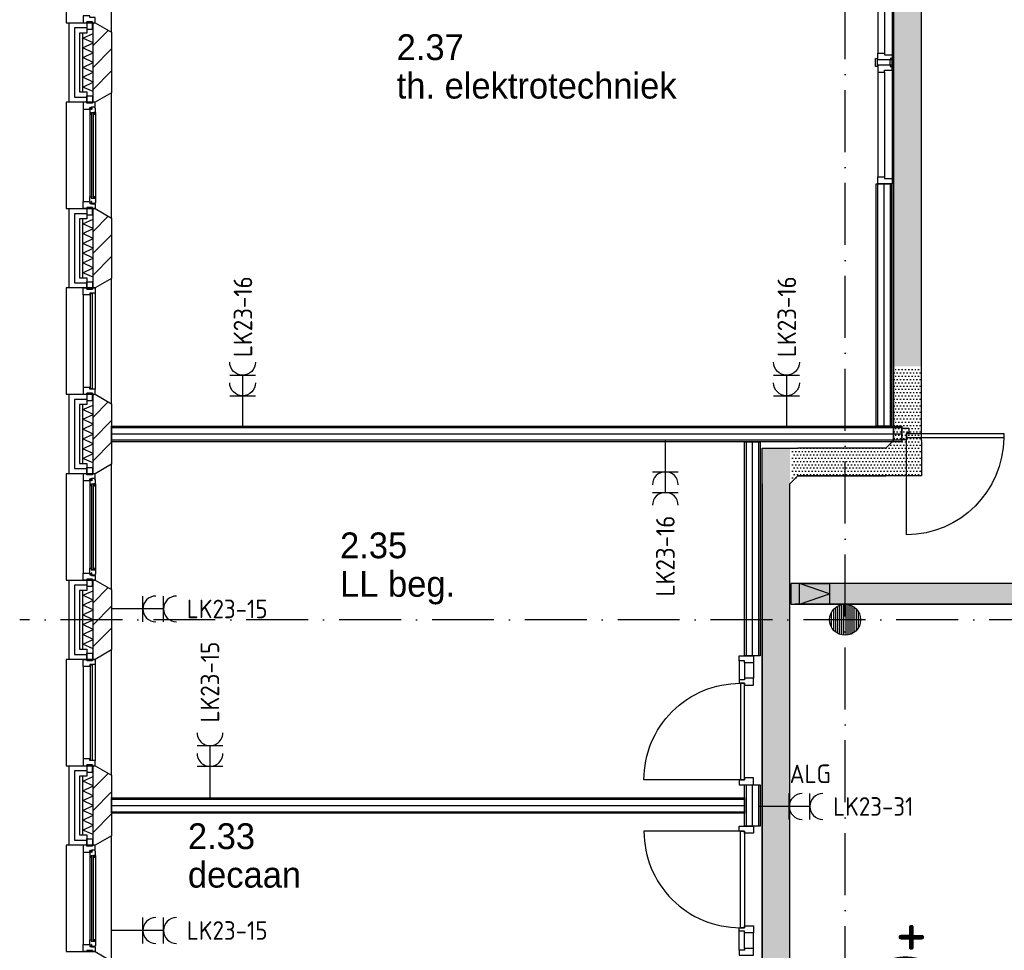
# Model space of a CAD drawing. Header units: millimetres. Extents: x -6587 to 112885, y 244 to 84344.
# Tile 34 of 57: x 67198 to 76742, y 24104 to 33122. Entities that reach past the tile are written whole.
import ezdxf
from ezdxf.enums import TextEntityAlignment as Align

# ---------------------------------------------------------------- set-up
doc = ezdxf.new("R2010")
doc.units = ezdxf.units.MM
doc.header["$LTSCALE"] = 100
doc.linetypes.add('B-SL0', pattern=[100000000.0, 0, -100000000.0])
doc.linetypes.add('DASHDOT', pattern=[9, 6, -1.5, 0, -1.5])
doc.layers.get('0').update_dxf_attribs({"color": 9, "linetype": 'CONTINUOUS'})
for name, color, linetype in [('AL$1----_TEKST', 7, 'CONTINUOUS'), ('AL$7----_STRAMIEN', 1, 'DASHDOT'), ('AL21----_BUITENWAND', 4, 'CONTINUOUS'), ('AL21K---_ISOLATIE', 1, 'CONTINUOUS'), ('AL22----_BINNENWAND', 7, 'CONTINUOUS'), ('AL28----_KONSTRUKTIE', 3, 'CONTINUOUS'), ('AL31----_BUITENKOZ', 7, 'CONTINUOUS'), ('AL32----_BINNENKOZ', 7, 'CONTINUOUS'), ('AL32----_DRAAIRICHTING', 1, 'CONTINUOUS'), ('ALL-----_REFLIJNEN', 8, 'CONTINUOUS'), ('ALXA3---_VOLZWART', 14, 'CONTINUOUS'), ('ALXAA---_GEWBETON', 12, 'CONTINUOUS'), ('ALXAB---_PREFABBETON', 1, 'CONTINUOUS'), ('BOUW', 8, 'CONTINUOUS'), ('EB62203-_ATTRIB', 2, 'CONTINUOUS'), ('EL62203-_KRACHT-WCD230', 3, 'CONTINUOUS'), ('KABELGOOT1', 8, 'CONTINUOUS'), ('LIJN025', 10, 'CONTINUOUS')]:
    doc.layers.add(name, color=color, linetype=linetype)
doc.styles.add('1_8', font='iso', dxfattribs={"width": 0.7, "height": 1.8})
doc.styles.add('2_0', font='iso', dxfattribs={"height": 200})
doc.styles.add('BURO-025', font='BUROFONT.shx', dxfattribs={"height": 250})
doc.styles.add('NORATT', font='isocp.shx')
doc.styles.get("Standard").update_dxf_attribs({"font": 'iso.shx'})
pattern_1 = [(0, (-1717.716, 188607.497), (15.875, 31.75), [0, -31.75])]

# ---------------------------------------------------------------- blocks, each defined once
blk = doc.blocks.new('ES3W2A')
for p, q in [((1.25, 2), (-1.25, 2)), ((0, 2), (0, -3)), ((1.25, 0), (-1.25, 0))]:
    blk.add_line(p, q)
for centre in [(0, 3.25), (0, 1.25)]:
    blk.add_arc(centre, 1.25, 180, 0)
at = {"color": 0, "style": 'NORATT'}
for tag, flags, p in [('VERMOGEN', 9, (-2.5, 5)), ('GROEP', 8, (0, 5)), ('SCHAK', 8, (2.5, 5)), ('GELIJK', 9, (5, 5)), ('KAST', 9, (7, 5)), ('TAL', 8, (2.5, 5))]:
    blk.add_attdef(tag, text='', height=1.8, rotation=90, dxfattribs=dict(at, flags=flags)).set_placement(p, align=Align.MIDDLE_CENTER)
at = {"color": 0, "style": 'NORATT', "flags": 8}
blk.add_attdef('DOEL', text='', height=1.8, rotation=90, dxfattribs=at).set_placement((-2.5, 5), align=Align.MIDDLE_LEFT)
at = {"color": 0, "style": 'NORATT', "flags": 9}
blk.add_attdef('M_CODE', text='', height=1.8, dxfattribs=at).set_placement((0, 0), align=Align.MIDDLE_CENTER)
blk = doc.blocks.new('EH100000')
at = {"linetype": 'ByBlock'}
for p, q in [((1, 0.5), (0, 0.5)), ((1, 0.5, 1), (0, 0.5, 1)), ((0, -0.5, 1), (1, -0.5, 1)), ((1, -0.5), (0, -0.5))]:
    blk.add_line(p, q, dxfattribs=at)
at = {"linetype": 'ByBlock', "invisible_edges": 15}
for points in [[(1, -0.5), (0, -0.5), (0, 0.5), (1, 0.5)], [(0, 0.5), (1, 0.5), (1, 0.5, 1), (0, 0.5, 1)], [(0, -0.5, 1), (1, -0.5, 1), (1, -0.5), (0, -0.5)]]:
    blk.add_3dface(points, dxfattribs=at)
at = {"linetype": 'ByBlock', "style": '2_0', "flags": 8}
blk.add_attdef('FUNCTIE', text='', height=0.5, dxfattribs=at).set_placement((0.5, 0), align=Align.MIDDLE)
at = {"linetype": 'ByBlock', "flags": 9}
blk.add_attdef('SCHOT', text='', height=0.5, dxfattribs=at).set_placement((0.5, 0), align=Align.MIDDLE)
blk = doc.blocks.new('KG2FF')
at = {"linetype": 'B-SL0'}
for p, q in [((210, -135), (210, 135)), ((-135, -210), (135, -210))]:
    blk.add_line(p, q, dxfattribs=at)
at = {"linetype": 'ByBlock'}
for points in [[(-135, -210), (-135, 135), (-135, 135), (210, 135)], [(210, -135), (210, -135), (135, -210), (135, -210)]]:
    blk.add_lwpolyline(points, dxfattribs=at)
at = {"flags": 3}
blk.add_attdef('HULPSTUK', (0, 0), '', height=1, dxfattribs=at)
blk = doc.blocks.new('EH100001')
at = {"linetype": 'ByBlock'}
for p, q in [((1, 0.5, 1), (0, 0.5, 1)), ((0, -0.5, 1), (1, -0.5, 1))]:
    blk.add_line(p, q, dxfattribs=at)
blk.add_lwpolyline([(0, -0.5), (1, 0), (0, 0.5)], dxfattribs=at)
blk.add_lwpolyline([(0, -0.5), (1, 0), (0, 0.5)], dxfattribs=at)
blk.add_lwpolyline([(1, -0.5), (0, -0.5), (0, 0.5), (1, 0.5)], close=True, dxfattribs=at)
at = {"linetype": 'ByBlock', "invisible_edges": 15}
for points in [[(1, -0.5), (0, -0.5), (0, 0.5), (1, 0.5)], [(0, 0.5), (1, 0.5), (1, 0.5, 1), (0, 0.5, 1)], [(0, -0.5, 1), (1, -0.5, 1), (1, -0.5), (0, -0.5)]]:
    blk.add_3dface(points, dxfattribs=at)
at = {"style": '2_0', "flags": 8}
blk.add_attdef('FUNCTIE', text='', height=0.5, dxfattribs=at).set_placement((0.5, 0), align=Align.MIDDLE)
at = {"flags": 9}
blk.add_attdef('SCHOT', text='', height=0.5, dxfattribs=at).set_placement((0.5, 0), align=Align.MIDDLE)
blk = doc.blocks.new('KG2FF15')
at = {"linetype": 'B-SL0'}
for p, q in [((135, 210), (-135, 210)), ((210, -135), (210, 135))]:
    blk.add_line(p, q, dxfattribs=at)
at = {"linetype": 'ByBlock'}
for points in [[(210, -135), (-135, -135), (-135, -135), (-135, 210)], [(135, 210), (135, 210), (210, 135), (210, 135)]]:
    blk.add_lwpolyline(points, dxfattribs=at)
at = {"flags": 3}
blk.add_attdef('HULPSTUK', (0, 0), '', height=1, rotation=90, dxfattribs=at)
blk = doc.blocks.new('EH100005')
blk.add_lwpolyline([(-1, -0.5), (0, -0.5), (0, 0.5), (-1, 0.5)])
at = {"style": '2_0', "flags": 9}
blk.add_attdef('HULPSTUK', text='', height=0.5, dxfattribs=at).set_placement((0, 0), align=Align.MIDDLE)
blk = doc.blocks.new('A$Cb38f1ce1')
at = {"layer": 'ALXAA---_GEWBETON'}
h = blk.add_hatch(dxfattribs=at)
h.set_pattern_fill('GEWPBET', color=8, scale=100, angle=90, style=0)
h.set_pattern_definition([(90, (71947.848, 20779.993), (-20, 6e-15), [])])
edge = h.paths.add_edge_path()
edge.add_arc((71947.8, 20780), 150, 0, 360)
at = {"layer": 'KABELGOOT1'}
h = blk.add_hatch(dxfattribs=at)
h.set_pattern_fill('DOTS', color=256, scale=20, style=0)
h.set_pattern_definition(pattern_1)
h.paths.add_polyline_path([(72417.3, 23236.6), (72687.3, 23236.6), (72687.3, 35617.4), (72417.3, 35617.4)])
h = blk.add_hatch(dxfattribs=at)
h.set_pattern_fill('DOTS', color=256, scale=20, style=0)
h.set_pattern_definition(pattern_1)
h.paths.add_polyline_path([(71488.3, 22173.6), (71425, 22173.6), (71425, 22110.2)])
h.paths.add_polyline_path([(71488.3, 22443.6), (71425, 22443.6), (71425, 22173.6), (71488.3, 22173.6)])
h.paths.add_polyline_path([(72342.3, 22443.6), (71488.3, 22443.6), (71488.3, 22173.6), (72342.3, 22173.6)])
h.paths.add_polyline_path([(72687.3, 22443.6), (72417.3, 22443.6), (72342.3, 22443.6), (72342.3, 22173.6), (72687.3, 22173.6)])
h.paths.add_polyline_path([(72417.3, 22518.6), (72342.3, 22443.6), (72417.3, 22443.6)])
h.paths.add_polyline_path([(72687.3, 23223.9), (72417.3, 23223.9), (72417.3, 22518.6), (72687.3, 22518.6)])
h.paths.add_polyline_path([(72687.3, 22518.6), (72417.3, 22518.6), (72417.3, 22443.6), (72687.3, 22443.6)])
h = blk.add_hatch(dxfattribs=at)
h.set_pattern_fill('DOTS', color=256, scale=20, style=0)
h.set_pattern_definition(pattern_1)
h.paths.add_polyline_path([(71413.3, 22443.6), (71143.3, 22443.6), (71143.3, 8950.6), (71413.3, 8950.6)])
h = blk.add_hatch(dxfattribs=at)
h.set_pattern_fill('DOTS', color=256, scale=20, style=0)
h.set_pattern_definition(pattern_1)
h.paths.add_polyline_path([(80810.3, 20930.5), (80810.3, 21130.5), (71422.3, 21130.5), (71422.3, 20930.5)])
at = {"layer": 'AL$7----_STRAMIEN', "color": 1}
for p, q in [((71947.7, 10911), (71947.7, 31816.9)), ((82044.9, 20780), (63947, 20780))]:
    blk.add_line(p, q, dxfattribs=at)
at = {"layer": 'AL21----_BUITENWAND', "color": 8}
for p, q in [((64427.7, 25795), (64427.7, 26565)), ((64427.7, 26565), (64596.7, 26565)), ((64596.7, 26565), (64596.7, 26465)), ((64596.7, 26465), (64527.7, 26465)), ((64527.7, 26465), (64527.7, 25895)), ((64527.7, 25895), (64596.7, 25895)), ((64596.7, 25895), (64596.7, 25795)), ((64596.7, 25795), (64427.7, 25795)), ((64427.7, 23995), (64427.7, 24765)), ((64427.7, 24765), (64596.7, 24765)), ((64596.7, 24765), (64596.7, 24665)), ((64596.7, 24665), (64527.7, 24665)), ((64527.7, 24665), (64527.7, 24095)), ((64527.7, 24095), (64596.7, 24095)), ((64596.7, 24095), (64596.7, 23995)), ((64596.7, 23995), (64427.7, 23995)), ((64427.7, 22195), (64427.7, 22965)), ((64427.7, 22965), (64596.7, 22965)), ((64596.7, 22965), (64596.7, 22865)), ((64596.7, 22865), (64527.7, 22865)), ((64527.7, 22865), (64527.7, 22295)), ((64527.7, 22295), (64596.7, 22295)), ((64596.7, 22295), (64596.7, 22195)), ((64596.7, 22195), (64427.7, 22195)), ((64427.7, 20395), (64427.7, 21165)), ((64427.7, 21165), (64596.7, 21165)), ((64596.7, 21165), (64596.7, 21065)), ((64596.7, 21065), (64527.7, 21065)), ((64527.7, 21065), (64527.7, 20495)), ((64527.7, 20495), (64596.7, 20495)), ((64596.7, 20495), (64596.7, 20395)), ((64596.7, 20395), (64427.7, 20395)), ((64427.7, 18595), (64427.7, 19365)), ((64427.7, 19365), (64596.7, 19365)), ((64596.7, 19365), (64596.7, 19265)), ((64596.7, 19265), (64527.7, 19265)), ((64527.7, 19265), (64527.7, 18695)), ((64527.7, 18695), (64596.7, 18695)), ((64596.7, 18695), (64596.7, 18595)), ((64596.7, 18595), (64427.7, 18595))]:
    blk.add_line(p, q, dxfattribs=at)
at = {"layer": 'AL21K---_ISOLATIE', "color": 8, "linetype": 'Continuous'}
for p, q in [((64557.7, 25895), (64557.7, 26465)), ((64557.7, 26417.5), (64657.7, 26460.8)), ((64657.7, 25895), (64657.7, 26465)), ((64657.7, 26370), (64557.7, 26417.5)), ((64557.7, 26322.5), (64657.7, 26370)), ((64657.7, 26275), (64557.7, 26322.5)), ((64557.7, 26227.5), (64657.7, 26275)), ((64657.7, 26180), (64557.7, 26227.5)), ((64557.7, 26132.5), (64657.7, 26180)), ((64657.7, 26085), (64557.7, 26132.5)), ((64557.7, 26037.5), (64657.7, 26085)), ((64657.7, 25990), (64557.7, 26037.5)), ((64557.7, 25942.5), (64657.7, 25990)), ((64657.7, 25899.2), (64557.7, 25942.5)), ((64557.7, 24095), (64557.7, 24665)), ((64557.7, 24617.5), (64657.7, 24660.8)), ((64657.7, 24095), (64657.7, 24665)), ((64657.7, 24570), (64557.7, 24617.5)), ((64557.7, 24522.5), (64657.7, 24570)), ((64657.7, 24475), (64557.7, 24522.5)), ((64557.7, 24427.5), (64657.7, 24475)), ((64657.7, 24380), (64557.7, 24427.5)), ((64557.7, 24332.5), (64657.7, 24380)), ((64657.7, 24285), (64557.7, 24332.5)), ((64557.7, 24237.5), (64657.7, 24285)), ((64657.7, 24190), (64557.7, 24237.5)), ((64557.7, 24142.5), (64657.7, 24190)), ((64657.7, 24099.2), (64557.7, 24142.5)), ((64557.7, 22295), (64557.7, 22865)), ((64557.7, 22817.5), (64657.7, 22860.8)), ((64657.7, 22770), (64557.7, 22817.5)), ((64657.7, 22295), (64657.7, 22865)), ((64557.7, 22722.5), (64657.7, 22770)), ((64657.7, 22675), (64557.7, 22722.5)), ((64557.7, 22627.5), (64657.7, 22675)), ((64657.7, 22580), (64557.7, 22627.5)), ((64557.7, 22532.5), (64657.7, 22580)), ((64657.7, 22485), (64557.7, 22532.5)), ((64557.7, 22437.5), (64657.7, 22485)), ((64657.7, 22390), (64557.7, 22437.5)), ((64557.7, 22342.5), (64657.7, 22390)), ((64657.7, 22299.2), (64557.7, 22342.5)), ((64557.7, 20495), (64557.7, 21065)), ((64557.7, 21017.5), (64657.7, 21060.8)), ((64657.7, 20970), (64557.7, 21017.5)), ((64657.7, 20495), (64657.7, 21065)), ((64557.7, 20922.5), (64657.7, 20970)), ((64657.7, 20875), (64557.7, 20922.5)), ((64557.7, 20827.5), (64657.7, 20875)), ((64657.7, 20780), (64557.7, 20827.5)), ((64557.7, 20732.5), (64657.7, 20780)), ((64657.7, 20685), (64557.7, 20732.5)), ((64557.7, 20637.5), (64657.7, 20685)), ((64657.7, 20590), (64557.7, 20637.5)), ((64557.7, 20542.5), (64657.7, 20590)), ((64657.7, 20499.2), (64557.7, 20542.5)), ((64557.7, 18695), (64557.7, 19265)), ((64557.7, 19217.5), (64657.7, 19260.8)), ((64657.7, 19170), (64557.7, 19217.5)), ((64657.7, 18695), (64657.7, 19265)), ((64557.7, 19122.5), (64657.7, 19170)), ((64657.7, 19075), (64557.7, 19122.5)), ((64557.7, 19027.5), (64657.7, 19075)), ((64657.7, 18980), (64557.7, 19027.5)), ((64557.7, 18932.5), (64657.7, 18980)), ((64657.7, 18885), (64557.7, 18932.5)), ((64557.7, 18837.5), (64657.7, 18885)), ((64657.7, 18790), (64557.7, 18837.5)), ((64557.7, 18742.5), (64657.7, 18790)), ((64657.7, 18699.2), (64557.7, 18742.5))]:
    blk.add_line(p, q, dxfattribs=at)
at = {"layer": 'AL22----_BINNENWAND', "color": 8}
for p, q in [((72247.7, 22655), (72247.7, 25005)), ((72247.7, 25005), (72397.7, 25005)), ((72397.7, 25005), (72397.7, 22655)), ((64837.7, 22505), (64837.7, 22655)), ((64837.7, 22655), (72498.7, 22655)), ((72498.7, 22505), (64837.7, 22505)), ((70972.7, 20431.1), (70972.7, 22505)), ((70972.7, 22505), (71122.7, 22505)), ((71122.7, 22505), (71122.7, 20431.1)), ((71122.7, 20431.1), (70972.7, 20431.1)), ((70972.7, 18780), (70972.7, 19180)), ((70972.7, 19180), (71122.7, 19180)), ((71122.7, 19180), (71122.7, 18780)), ((64837.7, 19055), (70972.7, 19055)), ((64837.7, 18905), (64837.7, 19055)), ((70972.7, 19055), (70972.7, 18905)), ((70972.7, 18905), (64837.7, 18905)), ((71122.7, 18780), (70972.7, 18780))]:
    blk.add_line(p, q, dxfattribs=at)
at = {"layer": 'AL22----_BINNENWAND', "color": 8, "linetype": 'Continuous'}
for p, q in [((72262.7, 25005), (72262.7, 22655)), ((72382.7, 25005), (72382.7, 22655)), ((72498.7, 22640), (64837.7, 22640)), ((72498.7, 22520), (64837.7, 22520)), ((70987.7, 22505), (70987.7, 20431.1)), ((71107.7, 22505), (71107.7, 20431.1)), ((70987.7, 19180), (70987.7, 18780)), ((71107.7, 19180), (71107.7, 18780)), ((64837.7, 19040), (70972.7, 19040)), ((64837.7, 18920), (70972.7, 18920))]:
    blk.add_line(p, q, dxfattribs=at)
at = {"layer": 'AL28----_KONSTRUKTIE', "color": 8}
for p, q in [((64657.7, 26565), (64677.7, 26565)), ((64657.7, 25795), (64657.7, 26565)), ((64677.7, 26565), (64837.7, 26472.6)), ((64837.7, 26472.6), (64837.7, 25887.4)), ((64837.7, 25887.4), (64677.7, 25795)), ((64677.7, 25795), (64657.7, 25795)), ((64657.7, 24765), (64677.7, 24765)), ((64657.7, 23995), (64657.7, 24765)), ((64677.7, 24765), (64837.7, 24672.6)), ((64837.7, 24672.6), (64837.7, 24087.4)), ((64837.7, 24087.4), (64677.7, 23995)), ((64677.7, 23995), (64657.7, 23995)), ((64657.7, 22965), (64677.7, 22965)), ((64657.7, 22195), (64657.7, 22965)), ((64677.7, 22965), (64837.7, 22872.6)), ((64837.7, 22872.6), (64837.7, 22287.4)), ((64837.7, 22287.4), (64677.7, 22195)), ((64677.7, 22195), (64657.7, 22195)), ((64657.7, 21165), (64677.7, 21165)), ((64657.7, 20395), (64657.7, 21165)), ((64677.7, 21165), (64837.7, 21072.6)), ((64837.7, 21072.6), (64837.7, 20487.4)), ((64837.7, 20487.4), (64677.7, 20395)), ((64677.7, 20395), (64657.7, 20395)), ((64657.7, 19365), (64677.7, 19365)), ((64657.7, 18595), (64657.7, 19365)), ((64677.7, 19365), (64837.7, 19272.6)), ((64837.7, 19272.6), (64837.7, 18687.4)), ((64837.7, 18687.4), (64677.7, 18595)), ((64677.7, 18595), (64657.7, 18595))]:
    blk.add_line(p, q, dxfattribs=at)
blk.add_circle((71947.8, 20780), 150, dxfattribs=at)
at = {"layer": 'AL31----_BUITENKOZ', "color": 8}
for points in [[(64677.7, 26565), (64837.7, 26472.6), (64837.7, 27687.4), (64677.7, 27595), (64397.7, 27595), (64397.7, 26565)], [(64652.7, 26575), (64596.7, 26575), (64596.7, 26504), (64652.7, 26504)], [(64677.7, 24765), (64837.7, 24672.6), (64837.7, 25887.4), (64677.7, 25795), (64397.7, 25795), (64397.7, 24765)], [(64677.7, 25795), (64652.7, 25795), (64652.7, 25785), (64596.7, 25785), (64596.7, 25795), (64563.7, 25795), (64563.7, 25728), (64626.7, 25728), (64626.7, 25745), (64641.7, 25745), (64641.7, 25751), (64677.7, 25751)], [(64652.7, 25785), (64596.7, 25785), (64596.7, 25856), (64652.7, 25856)], [(64680.7, 25738.3), (64676.4, 25740.7), (64676.4, 25747.8), (64646.7, 25747.8), (64646.7, 25725.3), (64641.7, 25725.3), (64641.7, 25733.3), (64626.7, 25733.3), (64626.7, 25728), (64626.7, 25680.9), (64639.7, 25678.8), (64639.7, 25695.8), (64680.7, 25695.8)], [(64678.4, 25695.8), (64664.8, 25695.8), (64664.8, 25678.8), (64678.4, 25678.8)], [(64677.7, 24765), (64652.7, 24765), (64652.7, 24775), (64596.7, 24775), (64596.7, 24765), (64563.7, 24765), (64563.7, 24832), (64626.7, 24832), (64626.7, 24815), (64641.7, 24815), (64641.7, 24809), (64677.7, 24809)], [(64680.7, 24821.7), (64676.4, 24819.2), (64676.4, 24812.2), (64646.7, 24812.2), (64646.7, 24834.7), (64641.7, 24834.7), (64641.7, 24826.7), (64626.7, 24826.7), (64626.7, 24832), (64626.7, 24879.1), (64639.7, 24881.2), (64639.7, 24864.2), (64680.7, 24864.2)], [(64678.4, 24864.2), (64664.8, 24864.2), (64664.8, 24881.2), (64678.4, 24881.2)], [(64652.7, 24775), (64596.7, 24775), (64596.7, 24704), (64652.7, 24704)], [(64677.7, 22965), (64837.7, 22872.6), (64837.7, 24087.4), (64677.7, 23995), (64397.7, 23995), (64397.7, 22965)], [(64652.7, 23985), (64596.7, 23985), (64596.7, 24056), (64652.7, 24056)], [(64652.7, 22975), (64596.7, 22975), (64596.7, 22904), (64652.7, 22904)], [(64677.7, 21165), (64837.7, 21072.6), (64837.7, 22287.4), (64677.7, 22195), (64397.7, 22195), (64397.7, 21165)], [(64652.7, 22185), (64596.7, 22185), (64596.7, 22256), (64652.7, 22256)], [(64677.7, 22195), (64652.7, 22195), (64652.7, 22185), (64596.7, 22185), (64596.7, 22195), (64563.7, 22195), (64563.7, 22128), (64626.7, 22128), (64626.7, 22145), (64641.7, 22145), (64641.7, 22151), (64677.7, 22151)], [(64680.7, 22138.3), (64676.4, 22140.7), (64676.4, 22147.8), (64646.7, 22147.8), (64646.7, 22125.3), (64641.7, 22125.3), (64641.7, 22133.3), (64626.7, 22133.3), (64626.7, 22128), (64626.7, 22080.9), (64639.7, 22078.8), (64639.7, 22095.8), (64680.7, 22095.8)], [(64678.4, 22095.8), (64664.8, 22095.8), (64664.8, 22078.8), (64678.4, 22078.8)], [(64677.7, 21165), (64652.7, 21165), (64652.7, 21175), (64596.7, 21175), (64596.7, 21165), (64563.7, 21165), (64563.7, 21232), (64626.7, 21232), (64626.7, 21215), (64641.7, 21215), (64641.7, 21209), (64677.7, 21209)], [(64680.7, 21221.7), (64676.4, 21219.2), (64676.4, 21212.2), (64646.7, 21212.2), (64646.7, 21234.7), (64641.7, 21234.7), (64641.7, 21226.7), (64626.7, 21226.7), (64626.7, 21232), (64626.7, 21279.1), (64639.7, 21281.2), (64639.7, 21264.2), (64680.7, 21264.2)], [(64678.4, 21264.2), (64664.8, 21264.2), (64664.8, 21281.2), (64678.4, 21281.2)], [(64652.7, 21175), (64596.7, 21175), (64596.7, 21104), (64652.7, 21104)], [(64677.7, 19365), (64837.7, 19272.6), (64837.7, 20487.4), (64677.7, 20395), (64397.7, 20395), (64397.7, 19365)], [(64652.7, 20385), (64596.7, 20385), (64596.7, 20456), (64652.7, 20456)], [(64652.7, 19375), (64596.7, 19375), (64596.7, 19304), (64652.7, 19304)], [(64677.7, 17565), (64837.7, 17472.6), (64837.7, 18687.4), (64677.7, 18595), (64397.7, 18595), (64397.7, 17565)], [(64652.7, 18585), (64596.7, 18585), (64596.7, 18656), (64652.7, 18656)], [(64677.7, 18595), (64652.7, 18595), (64652.7, 18585), (64596.7, 18585), (64596.7, 18595), (64563.7, 18595), (64563.7, 18528), (64626.7, 18528), (64626.7, 18545), (64641.7, 18545), (64641.7, 18551), (64677.7, 18551)], [(64680.7, 18538.3), (64676.4, 18540.7), (64676.4, 18547.8), (64646.7, 18547.8), (64646.7, 18525.3), (64641.7, 18525.3), (64641.7, 18533.3), (64626.7, 18533.3), (64626.7, 18528), (64626.7, 18480.9), (64639.7, 18478.8), (64639.7, 18495.8), (64680.7, 18495.8)], [(64678.4, 18495.8), (64664.8, 18495.8), (64664.8, 18478.8), (64678.4, 18478.8)], [(64680.7, 17621.7), (64676.4, 17619.2), (64676.4, 17612.2), (64646.7, 17612.2), (64646.7, 17634.7), (64641.7, 17634.7), (64641.7, 17626.7), (64626.7, 17626.7), (64626.7, 17632), (64626.7, 17679.1), (64639.7, 17681.2), (64639.7, 17664.2), (64680.7, 17664.2)], [(64678.4, 17664.2), (64664.8, 17664.2), (64664.8, 17681.2), (64678.4, 17681.2)], [(64677.7, 17565), (64652.7, 17565), (64652.7, 17575), (64596.7, 17575), (64596.7, 17565), (64563.7, 17565), (64563.7, 17632), (64626.7, 17632), (64626.7, 17615), (64641.7, 17615), (64641.7, 17609), (64677.7, 17609)]]:
    blk.add_lwpolyline(points, close=True, dxfattribs=at)
at = {"layer": 'AL31----_BUITENKOZ', "color": 8, "linetype": 'Continuous'}
for points in [[(64677.7, 26615), (64677.7, 26615), (64626.7, 26615), (64626.7, 26632), (64563.7, 26632), (64563.7, 26632), (64563.7, 26632), (64563.7, 26632), (64563.7, 26632), (64563.7, 26565), (64596.7, 26565), (64596.7, 26575), (64652.7, 26575), (64652.7, 26565), (64652.7, 26565), (64677.7, 26565)], [(64662.7, 25693.8), (64641.7, 25693.8), (64641.7, 24866.2), (64662.7, 24866.2)], [(64677.7, 23945), (64677.7, 23945), (64626.7, 23945), (64626.7, 23928), (64563.7, 23928), (64563.7, 23928), (64563.7, 23928), (64563.7, 23928), (64563.7, 23928), (64563.7, 23995), (64596.7, 23995), (64596.7, 23985), (64652.7, 23985), (64652.7, 23995), (64652.7, 23995), (64677.7, 23995)], [(64651.7, 23940), (64630.7, 23940), (64630.7, 23020), (64651.7, 23020)], [(64677.7, 23015), (64677.7, 23015), (64626.7, 23015), (64626.7, 23032), (64563.7, 23032), (64563.7, 23032), (64563.7, 23032), (64563.7, 23032), (64563.7, 23032), (64563.7, 22965), (64596.7, 22965), (64596.7, 22975), (64652.7, 22975), (64652.7, 22965), (64652.7, 22965), (64677.7, 22965)], [(64662.7, 22093.8), (64641.7, 22093.8), (64641.7, 21266.2), (64662.7, 21266.2)], [(64677.7, 20345), (64677.7, 20345), (64626.7, 20345), (64626.7, 20328), (64563.7, 20328), (64563.7, 20328), (64563.7, 20328), (64563.7, 20328), (64563.7, 20328), (64563.7, 20395), (64596.7, 20395), (64596.7, 20385), (64652.7, 20385), (64652.7, 20395), (64652.7, 20395), (64677.7, 20395)], [(64651.7, 20340), (64630.7, 20340), (64630.7, 19420), (64651.7, 19420)], [(64677.7, 19415), (64677.7, 19415), (64626.7, 19415), (64626.7, 19432), (64563.7, 19432), (64563.7, 19432), (64563.7, 19432), (64563.7, 19432), (64563.7, 19432), (64563.7, 19365), (64596.7, 19365), (64596.7, 19375), (64652.7, 19375), (64652.7, 19365), (64652.7, 19365), (64677.7, 19365)], [(64662.7, 18493.8), (64641.7, 18493.8), (64641.7, 17666.2), (64662.7, 17666.2)]]:
    blk.add_lwpolyline(points, close=True, dxfattribs=at)
at = {"layer": 'AL31----_BUITENKOZ', "color": 8}
for points in [[(64563.7, 25728), (64563.7, 24832)], [(64626.7, 25680.9), (64626.7, 24879.1)], [(64680.7, 25695.8), (64680.7, 24864.2)], [(64563.7, 23928), (64563.7, 23032)], [(64677.7, 23945), (64677.7, 23015)], [(64563.7, 22128), (64563.7, 21232)], [(64626.7, 22080.9), (64626.7, 21279.1)], [(64680.7, 22095.8), (64680.7, 21264.2)], [(64563.7, 20328), (64563.7, 19432)], [(64677.7, 20345), (64677.7, 19415)], [(64563.7, 18528), (64563.7, 17632)], [(64626.7, 18480.9), (64626.7, 17679.1)], [(64680.7, 18495.8), (64680.7, 17664.2)]]:
    blk.add_lwpolyline(points, dxfattribs=at)
at = {"layer": 'AL32----_BINNENKOZ', "color": 8}
for p, q in [((72242.2, 26205), (72242.2, 26217.5)), ((72242.2, 26217.5), (72260.2, 26217.5)), ((72242.2, 26142.5), (72242.2, 26205)), ((72260.2, 26155), (72260.2, 26205)), ((72260.2, 26205), (72265.7, 26205)), ((72260.2, 26155), (72260.2, 26142.5)), ((72265.7, 26155), (72260.2, 26155)), ((72385.2, 26205), (72379.7, 26205)), ((72379.7, 26155), (72385.2, 26155)), ((72403.2, 26217.5), (72385.2, 26217.5)), ((72385.2, 26155), (72385.2, 26205)), ((72385.2, 26155), (72385.2, 26142.5)), ((72403.2, 26205), (72403.2, 26217.5)), ((72403.2, 26142.5), (72403.2, 26205)), ((72260.2, 26142.5), (72242.2, 26142.5)), ((72385.2, 26142.5), (72403.2, 26142.5))]:
    blk.add_line(p, q, dxfattribs=at)
for points in [[(72404.7, 27305), (72404.7, 26255)], [(72265.7, 27288), (72265.7, 26272)], [(72328.7, 27288), (72328.7, 26272)], [(72404.7, 26205), (72265.7, 26205), (72265.7, 26272), (72328.7, 26272), (72328.7, 26255), (72404.7, 26255), (72404.7, 26205)], [(72404.7, 26155), (72265.7, 26155), (72265.7, 26088), (72328.7, 26088), (72328.7, 26105), (72404.7, 26105), (72404.7, 26155)], [(72265.7, 26088), (72265.7, 25072)], [(72328.7, 26088), (72328.7, 25072)], [(72404.7, 26105), (72404.7, 25055)], [(72404.7, 25005), (72265.7, 25005), (72265.7, 25072), (72328.7, 25072), (72328.7, 25055), (72404.7, 25055), (72404.7, 25005)], [(70921.2, 20381.1), (70921.2, 20197.1)], [(70972.2, 20364.1), (70972.2, 20214.1)], [(71060.2, 20364.1), (71060.2, 20214.1)], [(70921.2, 20197.1), (70921.2, 20164.1), (70972.2, 20164.1), (70972.2, 20147.1), (71060.2, 20147.1), (71060.2, 20214.1), (70972.2, 20214.1), (70972.2, 20197.1), (70921.2, 20197.1), (70921.2, 20164.1)], [(70921.2, 17762.9), (70921.2, 17795.9), (70972.2, 17795.9), (70972.2, 17812.9), (71060.2, 17812.9), (71060.2, 17745.9), (70972.2, 17745.9), (70972.2, 17762.9), (70921.2, 17762.9), (70921.2, 17795.9)], [(70921.2, 17578.9), (70921.2, 17762.9)], [(70972.2, 17595.9), (70972.2, 17745.9)], [(71060.2, 17595.9), (71060.2, 17745.9)]]:
    blk.add_lwpolyline(points, dxfattribs=at)
for points in [[(70972.2, 20364.1), (70972.2, 20381.1), (70921.2, 20381.1), (70921.2, 20431.1), (71060.2, 20431.1), (71060.2, 20364.1)], [(70972.2, 20164.1), (70932.2, 20164.1), (70932.2, 19230.1), (70972.2, 19230.1)], [(70972.2, 19247.1), (70972.2, 19230.1), (70921.2, 19230.1), (70921.2, 19180.1), (71060.2, 19180.1), (71060.2, 19247.1)], [(70972.2, 18712.9), (70972.2, 18729.9), (70921.2, 18729.9), (70921.2, 18779.9), (71060.2, 18779.9), (71060.2, 18712.9)], [(70972.2, 17795.9), (70932.2, 17795.9), (70932.2, 18729.9), (70972.2, 18729.9)], [(70972.2, 17595.9), (70972.2, 17578.9), (70921.2, 17578.9), (70921.2, 17528.9), (71060.2, 17528.9), (71060.2, 17595.9)]]:
    blk.add_lwpolyline(points, close=True, dxfattribs=at)
at = {"layer": 'AL32----_DRAAIRICHTING', "color": 8}
for points in [[(70932.2, 19230.1), (69998.2, 19230.1, -0.414214), (70932.2, 20164.1, -0.414214)], [(70932.2, 18729.9), (69998.2, 18729.9, 0.414214), (70932.2, 17795.9, 0.414214)]]:
    blk.add_lwpolyline(points, format="xyb", dxfattribs=at)
at = {"layer": 'ALL-----_REFLIJNEN', "color": 8, "linetype": 'Continuous'}
for p, q in [((64596.7, 26515), (64477.7, 26515)), ((64477.7, 26515), (64477.7, 25845)), ((64477.7, 25845), (64596.7, 25845)), ((72322.7, 25005), (72322.7, 22818.4)), ((72322.7, 25005), (72322.7, 22655)), ((64596.7, 24715), (64477.7, 24715)), ((64477.7, 24715), (64477.7, 24045)), ((64477.7, 24045), (64596.7, 24045)), ((64596.7, 22915), (64477.7, 22915)), ((64477.7, 22915), (64477.7, 22245)), ((72397.7, 22655), (72247.7, 22655)), ((72498.7, 22655), (72498.7, 22505)), ((72498.7, 22637), (72565.7, 22637)), ((72498.7, 22523), (72498.7, 22637)), ((72565.7, 22637), (72565.7, 22590)), ((72498.7, 22580), (64837.7, 22580)), ((72565.7, 22590), (72542.2, 22590)), ((72542.2, 22590), (72542.2, 22523)), ((72544.2, 22543), (72544.2, 22584)), ((72544.2, 22584), (73484.7, 22584)), ((73484.7, 22543), (72544.2, 22543)), ((73484.7, 22584), (73484.7, 22543)), ((71047.7, 22505), (71047.7, 20431.1)), ((72542.2, 22523), (72498.7, 22523)), ((64477.7, 22245), (64596.7, 22245)), ((64596.7, 21115), (64477.7, 21115)), ((64477.7, 21115), (64477.7, 20445)), ((64477.7, 20445), (64596.7, 20445)), ((64596.7, 19315), (64477.7, 19315)), ((64477.7, 19315), (64477.7, 18645)), ((71047.7, 19180), (71047.7, 18780)), ((64837.7, 18980), (70972.7, 18980)), ((64477.7, 18645), (64596.7, 18645))]:
    blk.add_line(p, q, dxfattribs=at)
blk.add_lwpolyline([(73484.7, 22543, -0.408724), (72544.2, 21602.5), (72544.2, 22543)], format="xyb", dxfattribs=at)
at = {"layer": 'ALXA3---_VOLZWART', "color": 8}
for p, q in [((64596.7, 26515), (64477.7, 26515)), ((64477.7, 26515), (64477.7, 25845)), ((64477.7, 25845), (64596.7, 25845)), ((64596.7, 24715), (64477.7, 24715)), ((64477.7, 24715), (64477.7, 24045)), ((64477.7, 24045), (64596.7, 24045)), ((64596.7, 22915), (64477.7, 22915)), ((64477.7, 22915), (64477.7, 22245)), ((64477.7, 22245), (64596.7, 22245)), ((64596.7, 21115), (64477.7, 21115)), ((64477.7, 21115), (64477.7, 20445)), ((64477.7, 20445), (64596.7, 20445)), ((64596.7, 19315), (64477.7, 19315)), ((64477.7, 19315), (64477.7, 18645)), ((64477.7, 18645), (64596.7, 18645))]:
    blk.add_line(p, q, dxfattribs=at)
at = {"layer": 'ALXAB---_PREFABBETON', "color": 8}
for p, q in [((64657.7, 26555.9), (64666.8, 26565)), ((64657.7, 26343.8), (64805.2, 26491.3)), ((64657.7, 26131.6), (64837.7, 26311.6)), ((64657.7, 25919.5), (64837.7, 26099.5)), ((64657.7, 24755.9), (64666.8, 24765)), ((64657.7, 24543.8), (64805.2, 24691.3)), ((64657.7, 24331.6), (64837.7, 24511.6)), ((64657.7, 24119.5), (64837.7, 24299.5)), ((64657.7, 22955.9), (64666.8, 22965)), ((64657.7, 22743.8), (64805.2, 22891.3)), ((64657.7, 22531.6), (64837.7, 22711.6)), ((64657.7, 22319.5), (64837.7, 22499.5)), ((64657.7, 21155.9), (64666.8, 21165)), ((64657.7, 20943.8), (64805.2, 21091.3)), ((64657.7, 20731.6), (64837.7, 20911.6)), ((64657.7, 20519.5), (64837.7, 20699.5)), ((64657.7, 19355.9), (64666.8, 19365)), ((64657.7, 19143.8), (64805.2, 19291.3)), ((64657.7, 18931.6), (64837.7, 19111.6)), ((64657.7, 18719.5), (64837.7, 18899.5))]:
    blk.add_line(p, q, dxfattribs=at)
at = {"layer": 'KABELGOOT1', "zscale": 60}
for name, p, xscale, yscale, rotation in [('EH100000', (72552.3, 35272.4, 3650), 12753.85642418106, 270, 270), ('EH100000', (71278.3, 22098.6, 3650), 13147.99999999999, 270, 270), ('EH100005', (71422.3, 21030.5, 3650), 60, 200, 180)]:
    blk.add_blockref(name, p, dxfattribs=dict(at, xscale=xscale, yscale=yscale, rotation=rotation))
at = {"layer": 'KABELGOOT1'}
for name, p, rotation in [('KG2FF15', (71278.3, 22308.6, 3650), 270), ('KG2FF', (72552.3, 22308.6, 3650), 180)]:
    blk.add_blockref(name, p, dxfattribs=dict(at, rotation=rotation))
at = {"layer": 'KABELGOOT1', "zscale": 60}
for p, xscale, yscale in [((71488.3, 22308.6, 3650), 854, 270), ((71462.3, 21030.5, 3650), 9348, 200)]:
    blk.add_blockref('EH100000', p, dxfattribs=dict(at, xscale=xscale, yscale=yscale))
at = {"layer": 'KABELGOOT1', "extrusion": (-0.707106, 0.000648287, 0.707107), "xscale": 410.1219330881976, "yscale": 200.0000000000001, "zscale": 60.00000000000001, "rotation": 89.99999999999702}
blk.add_blockref('EH100001', (-21096, 53098.9, -47997), dxfattribs=at)
at = {"layer": 'AL$1----_TEKST', "color": 8}
blk.add_text('8100+', height=500, rotation=90, dxfattribs=at).set_placement((72786.6, 16370.3))
at = {"layer": 'BOUW', "style": 'BURO-025'}
for s, p in [('2.37', (67600.9, 26203.6)), ('th. elektrotechniek', (67600.9, 25830.6)), ('2.35', (67052.4, 21376.1)), ('LL beg.', (67052.4, 21003)), ('2.33', (65577.5, 18557.4)), ('decaan', (65577.5, 18184.4))]:
    blk.add_text(s, height=250, dxfattribs=at).set_placement(p)

msp = doc.modelspace()

# ---------------------------------------------------------------- block references
at = {"layer": 'EL62203-_KRACHT-WCD230'}
ref = msp.add_blockref('ES3W2A', (69358.5, 29477.6, 1050), dxfattribs=dict(at, xscale=-100, yscale=100, zscale=100))
ref.add_attrib('GROEP', 'LK23-16', dxfattribs={"layer": 'EB62203-_ATTRIB', "color": 1, "height": 180, "rotation": 90, "style": '1_8', "flags": 8}).set_placement((69362, 30635, 1050), align=Align.MIDDLE_RIGHT)
ref = msp.add_blockref('ES3W2A', (74630.3, 29477.6, 1050), dxfattribs=dict(at, xscale=-100, yscale=100, zscale=100))
ref.add_attrib('GROEP', 'LK23-16', dxfattribs={"layer": 'EB62203-_ATTRIB', "color": 1, "height": 180, "rotation": 90, "style": '1_8', "flags": 8}).set_placement((74633.8, 30635, 1050), align=Align.MIDDLE_RIGHT)
ref = msp.add_blockref('ES3W2A', (73456.5, 28740.8, 1050), dxfattribs=dict(at, xscale=100, yscale=100, zscale=100, rotation=180.0000000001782))
ref.add_attrib('GROEP', 'LK23-16', dxfattribs={"layer": 'EB62203-_ATTRIB', "color": 1, "height": 180, "rotation": 90, "style": '1_8', "flags": 8}).set_placement((73456.5, 28315.8, 1050), align=Align.MIDDLE_RIGHT)
ref = msp.add_blockref('ES3W2A', (68392.3, 27411.6, 1050), dxfattribs=dict(at, xscale=100, yscale=100, zscale=100, rotation=270.0000000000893))
ref.add_attrib('GROEP', 'LK23-15', dxfattribs={"layer": 'EB62203-_ATTRIB', "color": 1, "height": 180, "style": '1_8', "flags": 8}).set_placement((68817.3, 27411.6, 1050), align=Align.MIDDLE_LEFT)
ref = msp.add_blockref('ES3W2A', (69042, 25886.3, 1050), dxfattribs=dict(at, xscale=100, yscale=100, zscale=100, rotation=1.803357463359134e-10))
ref.add_attrib('GROEP', 'LK23-15', dxfattribs={"layer": 'EB62203-_ATTRIB', "color": 1, "height": 180, "rotation": 90, "style": '1_8', "flags": 8}).set_placement((69042, 26311.3, 1050), align=Align.MIDDLE_LEFT)
ref = msp.add_blockref('ES3W2A', (74657.1, 25497.4, 1050), dxfattribs=dict(at, xscale=100, yscale=100, zscale=100, rotation=270.0000000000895))
ref.add_attrib('DOEL', 'ALG', dxfattribs={"layer": 'EB62203-_ATTRIB', "color": 1, "height": 180, "style": '1_8', "flags": 8}).set_placement((74661, 25814, 1050), align=Align.MIDDLE_LEFT)
ref.add_attrib('GROEP', 'LK23-31', dxfattribs={"layer": 'EB62203-_ATTRIB', "color": 1, "height": 180, "style": '1_8', "flags": 8}).set_placement((75082.1, 25497.4, 1050), align=Align.MIDDLE_LEFT)
ref = msp.add_blockref('ES3W2A', (68392.3, 24295.6, 1050), dxfattribs=dict(at, xscale=100, yscale=100, zscale=100, rotation=270.0000000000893))
ref.add_attrib('GROEP', 'LK23-15', dxfattribs={"layer": 'EB62203-_ATTRIB', "color": 1, "height": 180, "style": '1_8', "flags": 8}).set_placement((68817.3, 24295.6, 1050), align=Align.MIDDLE_LEFT)
at = {"layer": 'LIJN025'}
msp.add_blockref('A$Cb38f1ce1', (3251.2, 6526.8), dxfattribs=at)

doc.saveas('drawing.dxf')
